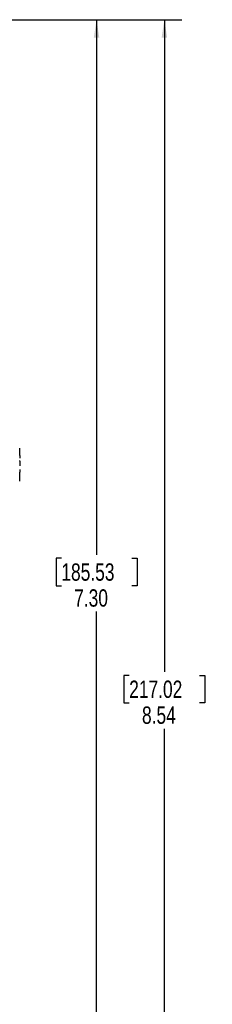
# Model space of a CAD drawing. Header units: inches. Extents: x 0.3 to 34.1, y 0.2 to 21.7.
# Tile 21 of 28: x 27.5 to 28.9, y 7.9 to 15. Entities that reach past the tile are written whole.
import ezdxf

# ---------------------------------------------------------------- set-up
doc = ezdxf.new("R2010")
doc.units = ezdxf.units.IN
doc.header["$MEASUREMENT"] = 0
doc.layers.add('SLD-0', color=7, linetype='Continuous', lineweight=25)
doc.styles.add('SLDTEXTSTYLE0', font='TXT', dxfattribs={"width": 0.75})
doc.dimstyles.new('SLDDIMSTYLE0', dxfattribs={"dimtxt": 0.125, "dimasz": 0.13, "dimexe": 0, "dimexo": 0.0625, "dimgap": 0.03125, "dimtad": 0, "dimtih": 1, "dimtoh": 1, "dimlfac": 0.8, "dimrnd": 1e-09, "dimzin": 12, "dimdsep": 46, "dimtxsty": 'SLDTEXTSTYLE0', "dimsah": 1, "dimcen": 0.09, "dimadec": 0, "dimazin": 3, "dimtfac": 1, "dimtofl": 0, "dimtmove": 0, "dimatfit": 3, "dimfxl": 1, "dimfrac": 2, "dimtolj": 1, "dimtzin": 12, "dimarcsym": 0})
doc.dimstyles.new('SLDDIMSTYLE2', dxfattribs={"dimtxt": 0.125, "dimasz": 0.13, "dimexe": 0, "dimexo": 0.0625, "dimgap": 0.03125, "dimtad": 0, "dimtih": 1, "dimtoh": 1, "dimlfac": 0.8, "dimrnd": 1e-09, "dimzin": 4, "dimdsep": 46, "dimtxsty": 'SLDTEXTSTYLE0', "dimsah": 1, "dimcen": 0.09, "dimadec": 0, "dimazin": 1, "dimtfac": 1, "dimtofl": 0, "dimtmove": 0, "dimatfit": 3, "dimfxl": 1, "dimfrac": 2, "dimtolj": 1, "dimtzin": 12, "dimarcsym": 0})

# ---------------------------------------------------------------- blocks, each defined once
blk = doc.blocks.new('_D_10')
at = {"layer": 'SLD-0'}
for p, q in [((22.5403, 14.9804), (28.2232, 14.9804)), ((28.0982, 14.9804), (28.0982, 11.1189)), ((27.8442, 11.0935), (27.8061, 11.0935)), ((27.8061, 11.0935), (27.8061, 10.8951)), ((28.3522, 11.0935), (28.3903, 11.0935)), ((28.3903, 11.0935), (28.3903, 10.8951)), ((27.8061, 10.8951), (27.8442, 10.8951)), ((28.3903, 10.8951), (28.3522, 10.8951)), ((28.0982, 5.8501), (28.0982, 10.7081)), ((24.1096, 5.8501), (28.2232, 5.8501))]:
    blk.add_line(p, q, dxfattribs=at)
for points in [[(28.0982, 14.9804), (28.0782, 14.8504), (28.1182, 14.8504)], [(28.0982, 5.8501), (28.1182, 5.9801), (28.0782, 5.9801)]]:
    blk.add_solid(points, dxfattribs=at)
at = {"layer": 'SLD-0', "char_height": 0.125, "attachment_point": 1, "style": 'SLDTEXTSTYLE0'}
for s, insert in [('185.53', (27.8442, 11.0562)), ('7.30', (27.9366, 10.8692))]:
    blk.add_mtext(s, dxfattribs=dict(at, insert=insert))
blk = doc.blocks.new('_D_11')
at = {"layer": 'SLD-0'}
for p, q in [((22.5403, 14.9804), (28.7128, 14.9804)), ((28.5878, 14.9804), (28.5878, 10.2731)), ((28.3338, 10.2477), (28.2957, 10.2477)), ((28.2957, 10.2477), (28.2957, 10.0493)), ((28.8418, 10.2477), (28.8799, 10.2477)), ((28.8799, 10.2477), (28.8799, 10.0493)), ((28.2957, 10.0493), (28.3338, 10.0493)), ((28.8799, 10.0493), (28.8418, 10.0493)), ((28.5878, 4.3001), (28.5878, 9.8623)), ((21.759, 4.3001), (28.7128, 4.3001))]:
    blk.add_line(p, q, dxfattribs=at)
for points in [[(28.5878, 14.9804), (28.5678, 14.8504), (28.6078, 14.8504)], [(28.5878, 4.3001), (28.6078, 4.4301), (28.5678, 4.4301)]]:
    blk.add_solid(points, dxfattribs=at)
at = {"layer": 'SLD-0', "char_height": 0.125, "attachment_point": 1, "style": 'SLDTEXTSTYLE0'}
for s, insert in [('217.02', (28.3338, 10.2104)), ('8.54', (28.4262, 10.0234))]:
    blk.add_mtext(s, dxfattribs=dict(at, insert=insert))

msp = doc.modelspace()

# ---------------------------------------------------------------- linework, layer by layer
at = {"color": 7, "linetype": 'Continuous', "lineweight": 25}
for points, knots in [([(27.5434, 11.8353), (27.5434, 11.8388), (27.5434, 11.8443), (27.5434, 11.8563), (27.5434, 11.8627), (27.5434, 11.8742), (27.5434, 11.8793), (27.5434, 11.8865), (27.5434, 11.8886), (27.5434, 11.8886)], [0, 0, 0, 0, 0.25, 0.25, 0.5, 0.5, 0.75, 0.75, 1, 1, 1, 1]), ([(27.5434, 11.8353), (27.5434, 11.8346), (27.5434, 11.8332), (27.5434, 11.831), (27.5434, 11.8285), (27.5434, 11.8256), (27.5434, 11.8228), (27.5434, 11.8202), (27.5434, 11.8183), (27.5434, 11.8169), (27.5434, 11.8166), (27.5434, 11.8165)], [0, 0, 0, 0, 0.076529, 0.159705, 0.251547, 0.384427, 0.528398, 0.663361, 0.792187, 0.906579, 1, 1, 1, 1]), ([(27.5434, 11.795), (27.5434, 11.7951), (27.5434, 11.7954), (27.5434, 11.7969), (27.5434, 11.7977)], [0, 0, 0, 0, 0.4883414, 1, 1, 1, 1]), ([(27.5434, 11.795), (27.5434, 11.7949), (27.5434, 11.7949), (27.5434, 11.7943), (27.5434, 11.7929), (27.5434, 11.7904), (27.5434, 11.7869), (27.5434, 11.784), (27.5434, 11.7811), (27.5434, 11.779), (27.5434, 11.778)], [0, 0, 0, 0, 0.089686, 0.182302, 0.279151, 0.551448, 0.678144, 0.797505, 0.905384, 1, 1, 1, 1]), ([(27.5434, 11.778), (27.5434, 11.7774), (27.5434, 11.7761), (27.5434, 11.7741), (27.5434, 11.7718), (27.5434, 11.7693), (27.5434, 11.7668), (27.5434, 11.7646), (27.5434, 11.7629), (27.5434, 11.7617), (27.5434, 11.7615), (27.5434, 11.7614)], [0, 0, 0, 0, 0.070712, 0.146021, 0.227977, 0.350357, 0.482687, 0.614656, 0.746673, 0.877262, 1, 1, 1, 1]), ([(27.5434, 11.734), (27.5434, 11.7339), (27.5434, 11.7339), (27.5434, 11.7332), (27.5434, 11.7319), (27.5434, 11.73), (27.5434, 11.7273), (27.5434, 11.7242), (27.5434, 11.7207), (27.5434, 11.7172), (27.5434, 11.7147), (27.5434, 11.7135)], [0, 0, 0, 0, 0.070577, 0.147385, 0.232292, 0.36139, 0.497845, 0.63427, 0.763833, 0.889168, 1, 1, 1, 1]), ([(27.5434, 11.65), (27.5434, 11.65), (27.5434, 11.6528), (27.5434, 11.6621), (27.5434, 11.6686), (27.5434, 11.6829), (27.5434, 11.6907), (27.5434, 11.7045), (27.5434, 11.7105), (27.5434, 11.7135)], [0, 0, 0, 0, 0.25, 0.25, 0.5, 0.5, 0.75, 0.75, 1, 1, 1, 1])]:
    msp.add_open_spline(points, degree=3, knots=knots, dxfattribs=at)

# ---------------------------------------------------------------- dimensions: what is measured, and where the dimension line sits
at = {"layer": 'SLD-0'}
for base, p2, dimstyle, picture, middle in [((28.5878, 4.3001), (21.709, 4.3001), 'SLDDIMSTYLE0', '_D_11', (28.5878, 10.0677)), ((28.0982, 5.8501), (24.0596, 5.8501), 'SLDDIMSTYLE2', '_D_10', (28.0982, 10.9135))]:
    dim = msp.add_linear_dim(base=base, p1=(22.4903, 14.9804), p2=p2, angle=90, dimstyle=dimstyle, dxfattribs=at)
    dim.commit()
    dim.dimension.update_dxf_attribs({"geometry": picture, "text_midpoint": middle, "dimtype": 160})

doc.saveas('drawing.dxf')
